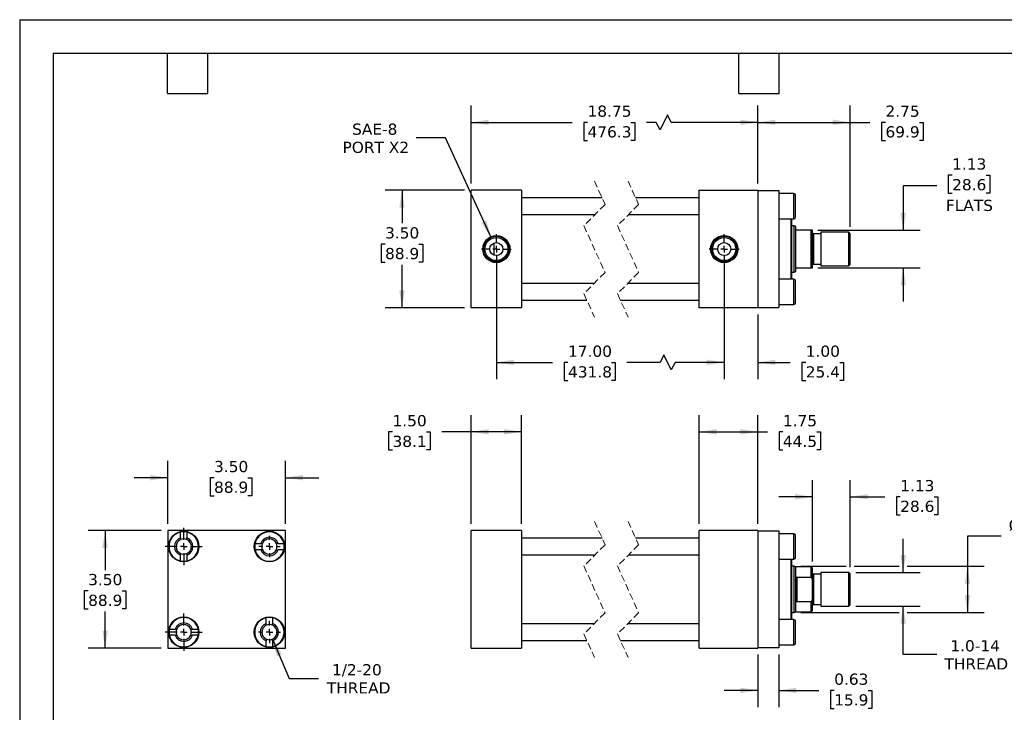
# Model space of a CAD drawing. Header units: inches. Extents: x 0 to 44, y 0 to 34.
# Tile 2 of 3: x 0 to 29.3, y 13.4 to 34. Entities that reach past the tile are written whole.
import ezdxf

# ---------------------------------------------------------------- set-up
doc = ezdxf.new("R2010")
doc.units = ezdxf.units.IN
doc.header["$LTSCALE"] = 4
doc.header["$MEASUREMENT"] = 0
for name, pattern in [('SLD-Center', [0.75, 0.6, -0.05, 0.05, -0.05]), ('SLD-Dashed', [0.075, 0.05, -0.025]), ('SLD-Solid', [0])]:
    doc.linetypes.add(name, pattern=pattern)
doc.layers.add('CENTER', color=40, linetype='SLD-Center')
doc.layers.add('DIMENSIONS', color=140, linetype='SLD-Solid', lineweight=25)
doc.layers.add('TEXT', color=140, linetype='SLD-Solid', lineweight=25)
doc.styles.add('SLDTEXTSTYLE0', font='VERDANA.TTF')
doc.dimstyles.new('SLDDIMSTYLE0', dxfattribs={"dimtxt": 0.339844, "dimasz": 0.52, "dimexe": 0, "dimexo": 0.0625, "dimgap": 0.084961, "dimtad": 0, "dimtih": 1, "dimtoh": 1, "dimrnd": 1e-09, "dimzin": 4, "dimdsep": 46, "dimtxsty": 'SLDTEXTSTYLE0', "dimsah": 1, "dimcen": 0.09, "dimadec": 0, "dimazin": 1, "dimtfac": 1, "dimtofl": 0, "dimtmove": 0, "dimatfit": 3, "dimfxl": 0, "dimfrac": 2, "dimtolj": 1, "dimtzin": 12, "dimarcsym": 0})
doc.dimstyles.new('SLDDIMSTYLE1', dxfattribs={"dimtxt": 0.339844, "dimasz": 0.52, "dimexe": 0, "dimexo": 0.0625, "dimgap": 0.084961, "dimtad": 0, "dimtih": 1, "dimtoh": 1, "dimrnd": 1e-09, "dimzin": 12, "dimdsep": 46, "dimtxsty": 'SLDTEXTSTYLE0', "dimsah": 1, "dimcen": 0.09, "dimadec": 0, "dimazin": 3, "dimtfac": 1, "dimtofl": 0, "dimtmove": 0, "dimatfit": 3, "dimfxl": 0, "dimfrac": 2, "dimtolj": 1, "dimtzin": 12, "dimarcsym": 0})
doc.dimstyles.new('SLDDIMSTYLE2', dxfattribs={"dimtxt": 0.339844, "dimasz": 0.52, "dimexe": 0, "dimexo": 0.0625, "dimgap": 0.084961, "dimtad": 0, "dimtih": 1, "dimtoh": 1, "dimrnd": 1e-09, "dimzin": 12, "dimdsep": 46, "dimtxsty": 'SLDTEXTSTYLE0', "dimsah": 1, "dimcen": 0.09, "dimadec": 0, "dimazin": 3, "dimtfac": 1, "dimtmove": 0, "dimatfit": 0, "dimfxl": 0, "dimfrac": 2, "dimtolj": 1, "dimtzin": 12, "dimarcsym": 0})
doc.dimstyles.new('SLDDIMSTYLE3', dxfattribs={"dimtxt": 0.339844, "dimasz": 0.52, "dimexe": 0, "dimexo": 0.0625, "dimgap": 0.084961, "dimtad": 0, "dimtih": 1, "dimtoh": 1, "dimrnd": 1e-09, "dimdsep": 46, "dimtxsty": 'SLDTEXTSTYLE0', "dimsah": 1, "dimcen": 0.09, "dimadec": 0, "dimazin": 2, "dimtfac": 1, "dimtmove": 0, "dimatfit": 0, "dimfxl": 0, "dimfrac": 2, "dimtolj": 1, "dimtzin": 12, "dimarcsym": 0})
doc.dimstyles.new('SLDDIMSTYLE4', dxfattribs={"dimtxt": 0.339844, "dimasz": 0.52, "dimexe": 0, "dimexo": 0.0625, "dimgap": 0.084961, "dimtad": 0, "dimtih": 1, "dimtoh": 1, "dimrnd": 1e-09, "dimzin": 4, "dimdsep": 46, "dimtxsty": 'SLDTEXTSTYLE0', "dimsah": 1, "dimcen": 0.09, "dimadec": 0, "dimazin": 1, "dimtfac": 1, "dimtmove": 0, "dimatfit": 0, "dimfxl": 0, "dimfrac": 2, "dimtolj": 1, "dimtzin": 12, "dimarcsym": 0})
doc.dimstyles.new('SLDDIMSTYLE5', dxfattribs={"dimtxt": 0.339844, "dimasz": 0.52, "dimexe": 0, "dimexo": 0.0625, "dimgap": 0.084961, "dimtad": 0, "dimtih": 1, "dimtoh": 1, "dimrnd": 1e-09, "dimzin": 12, "dimdsep": 46, "dimtxsty": 'SLDTEXTSTYLE0', "dimsah": 1, "dimcen": 0, "dimadec": 0, "dimazin": 3, "dimtfac": 1, "dimtofl": 0, "dimtmove": 0, "dimatfit": 3, "dimfxl": 0, "dimfrac": 2, "dimtolj": 1, "dimtzin": 12, "dimarcsym": 0})
doc.dimstyles.new('SLDDIMSTYLE6', dxfattribs={"dimtxt": 0.339844, "dimasz": 0.52, "dimexe": 0, "dimexo": 0.0625, "dimgap": 0.084961, "dimtad": 0, "dimtih": 1, "dimtoh": 1, "dimrnd": 1e-09, "dimzin": 12, "dimdsep": 46, "dimtxsty": 'SLDTEXTSTYLE0', "dimsah": 1, "dimcen": 0, "dimadec": 0, "dimazin": 3, "dimtfac": 1, "dimtofl": 0, "dimtmove": 0, "dimatfit": 3, "dimfxl": 0, "dimfrac": 2, "dimtolj": 1, "dimtzin": 12, "dimarcsym": 0})

# ---------------------------------------------------------------- blocks, each defined once
blk = doc.blocks.new('_D')
at = {"layer": 'DIMENSIONS'}
for p, q in [((13.436, 18.986), (13.436, 22.227)), ((14.936, 18.986), (14.936, 22.227)), ((11.095, 21.727), (10.981, 21.727)), ((10.981, 21.727), (10.981, 21.187)), ((12.105, 21.727), (12.219, 21.727)), ((12.219, 21.727), (12.219, 21.187)), ((13.436, 21.727), (12.566, 21.727)), ((14.936, 21.727), (13.436, 21.727)), ((10.981, 21.187), (11.095, 21.187)), ((12.219, 21.187), (12.105, 21.187))]:
    blk.add_line(p, q, dxfattribs=at)
for points in [[(13.436, 21.727), (13.956, 21.647), (13.956, 21.807)], [(14.936, 21.727), (14.416, 21.807), (14.416, 21.647)]]:
    blk.add_solid(points, dxfattribs=at)
at = {"layer": 'DIMENSIONS', "char_height": 0.3333, "attachment_point": 1, "style": 'SLDTEXTSTYLE0'}
for s, insert in [('1.50', (11.095, 22.226)), ('38.1', (11.095, 21.61))]:
    blk.add_mtext(s, dxfattribs=dict(at, insert=insert))
blk = doc.blocks.new('_D_1')
at = {"layer": 'DIMENSIONS'}
for p, q in [((20.218, 18.986), (20.218, 22.227)), ((21.968, 18.986), (21.968, 22.227)), ((20.218, 21.727), (21.968, 21.727)), ((21.968, 21.727), (22.252, 21.727)), ((22.712, 21.727), (22.598, 21.727)), ((22.598, 21.727), (22.598, 21.187)), ((23.722, 21.727), (23.836, 21.727)), ((23.836, 21.727), (23.836, 21.187)), ((22.598, 21.187), (22.712, 21.187)), ((23.836, 21.187), (23.722, 21.187))]:
    blk.add_line(p, q, dxfattribs=at)
for points in [[(20.218, 21.727), (20.738, 21.647), (20.738, 21.807)], [(21.968, 21.727), (21.448, 21.807), (21.448, 21.647)]]:
    blk.add_solid(points, dxfattribs=at)
at = {"layer": 'DIMENSIONS', "char_height": 0.3333, "attachment_point": 1, "style": 'SLDTEXTSTYLE0'}
for s, insert in [('1.75', (22.712, 22.226)), ('44.5', (22.712, 21.61))]:
    blk.add_mtext(s, dxfattribs=dict(at, insert=insert))
blk = doc.blocks.new('_D_2')
at = {"layer": 'DIMENSIONS'}
for p, q in [((23.594, 17.868), (23.594, 20.292)), ((24.719, 17.696), (24.719, 20.292)), ((23.594, 19.792), (22.594, 19.792)), ((24.719, 19.792), (25.743, 19.792)), ((26.204, 19.792), (26.09, 19.792)), ((26.09, 19.792), (26.09, 19.252)), ((27.214, 19.792), (27.328, 19.792)), ((27.328, 19.792), (27.328, 19.252)), ((26.09, 19.252), (26.204, 19.252)), ((27.328, 19.252), (27.214, 19.252))]:
    blk.add_line(p, q, dxfattribs=at)
for points in [[(23.594, 19.792), (23.074, 19.872), (23.074, 19.712)], [(24.719, 19.792), (25.239, 19.712), (25.239, 19.872)]]:
    blk.add_solid(points, dxfattribs=at)
at = {"layer": 'DIMENSIONS', "char_height": 0.3333, "attachment_point": 1, "style": 'SLDTEXTSTYLE0'}
for s, insert in [('1.13', (26.204, 20.292)), ('28.6', (26.204, 19.676))]:
    blk.add_mtext(s, dxfattribs=dict(at, insert=insert))
blk = doc.blocks.new('_D_3')
at = {"layer": 'DIMENSIONS'}
for p, q in [((26.294, 17.536), (26.294, 18.536)), ((24.879, 17.536), (26.794, 17.536)), ((24.879, 16.536), (26.794, 16.536)), ((26.294, 15.1), (26.294, 16.536)), ((27.294, 15.1), (26.294, 15.1))]:
    blk.add_line(p, q, dxfattribs=at)
for points in [[(26.294, 17.536), (26.374, 18.056), (26.214, 18.056)], [(26.294, 16.536), (26.214, 16.016), (26.374, 16.016)]]:
    blk.add_solid(points, dxfattribs=at)
at = {"layer": 'DIMENSIONS', "char_height": 0.3333, "attachment_point": 1, "style": 'SLDTEXTSTYLE0'}
for s, insert in [('1.0-14', (27.697, 15.523)), ('THREAD', (27.522, 14.983))]:
    blk.add_mtext(s, dxfattribs=dict(at, insert=insert))
blk = doc.blocks.new('_D_4')
at = {"layer": 'DIMENSIONS'}
for p, q in [((29.206, 18.622), (28.206, 18.622)), ((28.206, 18.622), (28.206, 17.723)), ((29.691, 18.622), (29.577, 18.622)), ((29.577, 18.622), (29.577, 18.082)), ((30.701, 18.622), (30.815, 18.622)), ((30.815, 18.622), (30.815, 18.082)), ((29.577, 18.082), (29.691, 18.082)), ((30.815, 18.082), (30.701, 18.082)), ((23.25, 17.723), (24.599, 17.723)), ((24.839, 17.723), (26.174, 17.723)), ((26.414, 17.723), (28.706, 17.723)), ((28.206, 17.723), (28.206, 16.348)), ((23.25, 16.348), (26.174, 16.348)), ((26.414, 16.348), (28.706, 16.348))]:
    blk.add_line(p, q, dxfattribs=at)
for points in [[(28.206, 17.723), (28.126, 17.203), (28.286, 17.203)], [(28.206, 16.348), (28.286, 16.868), (28.126, 16.868)]]:
    blk.add_solid(points, dxfattribs=at)
at = {"layer": 'DIMENSIONS', "char_height": 0.3333, "attachment_point": 1, "style": 'SLDTEXTSTYLE0'}
for s, insert in [('%%c', (29.434, 19.121)), ('1.38', (29.947, 19.121)), ('34.9', (29.691, 18.505))]:
    blk.add_mtext(s, dxfattribs=dict(at, insert=insert))
blk = doc.blocks.new('_D_5')
at = {"layer": 'DIMENSIONS'}
for p, q in [((21.968, 15.096), (21.968, 13.528)), ((22.593, 15.096), (22.593, 13.528)), ((21.968, 14.028), (20.968, 14.028)), ((22.593, 14.028), (23.779, 14.028)), ((24.24, 14.028), (24.126, 14.028)), ((24.126, 14.028), (24.126, 13.488)), ((25.25, 14.028), (25.364, 14.028)), ((25.364, 14.028), (25.364, 13.488)), ((24.126, 13.488), (24.24, 13.488)), ((25.364, 13.488), (25.25, 13.488))]:
    blk.add_line(p, q, dxfattribs=at)
for points in [[(21.968, 14.028), (21.448, 14.108), (21.448, 13.948)], [(22.593, 14.028), (23.113, 13.948), (23.113, 14.108)]]:
    blk.add_solid(points, dxfattribs=at)
at = {"layer": 'DIMENSIONS', "char_height": 0.3333, "attachment_point": 1, "style": 'SLDTEXTSTYLE0'}
for s, insert in [('0.63', (24.24, 14.528)), ('15.9', (24.24, 13.911))]:
    blk.add_mtext(s, dxfattribs=dict(at, insert=insert))
blk = doc.blocks.new('_D_8')
at = {"layer": 'DIMENSIONS'}
for p, q in [((4.407, 18.986), (4.407, 20.861)), ((7.907, 18.986), (7.907, 20.861)), ((4.407, 20.361), (3.407, 20.361)), ((5.784, 20.361), (5.67, 20.361)), ((5.67, 20.361), (5.67, 19.82)), ((6.794, 20.361), (6.908, 20.361)), ((6.908, 20.361), (6.908, 19.82)), ((7.907, 20.361), (8.907, 20.361)), ((5.67, 19.82), (5.784, 19.82)), ((6.908, 19.82), (6.794, 19.82))]:
    blk.add_line(p, q, dxfattribs=at)
for points in [[(4.407, 20.361), (3.887, 20.441), (3.887, 20.281)], [(7.907, 20.361), (8.427, 20.281), (8.427, 20.441)]]:
    blk.add_solid(points, dxfattribs=at)
at = {"layer": 'DIMENSIONS', "char_height": 0.3333, "attachment_point": 1, "style": 'SLDTEXTSTYLE0'}
for s, insert in [('3.50', (5.784, 20.86)), ('88.9', (5.784, 20.244))]:
    blk.add_mtext(s, dxfattribs=dict(at, insert=insert))
blk = doc.blocks.new('_D_9')
at = {"layer": 'DIMENSIONS'}
for p, q in [((4.207, 18.786), (2.042, 18.786)), ((2.542, 18.786), (2.542, 17.61)), ((2.037, 16.994), (1.923, 16.994)), ((1.923, 16.994), (1.923, 16.454)), ((3.047, 16.994), (3.161, 16.994)), ((3.161, 16.994), (3.161, 16.454)), ((1.923, 16.454), (2.037, 16.454)), ((3.161, 16.454), (3.047, 16.454)), ((2.542, 15.286), (2.542, 16.378)), ((4.207, 15.286), (2.042, 15.286))]:
    blk.add_line(p, q, dxfattribs=at)
for points in [[(2.542, 18.786), (2.462, 18.266), (2.622, 18.266)], [(2.542, 15.286), (2.622, 15.806), (2.462, 15.806)]]:
    blk.add_solid(points, dxfattribs=at)
at = {"layer": 'DIMENSIONS', "char_height": 0.3333, "attachment_point": 1, "style": 'SLDTEXTSTYLE0'}
for s, insert in [('3.50', (2.037, 17.494)), ('88.9', (2.037, 16.877))]:
    blk.add_mtext(s, dxfattribs=dict(at, insert=insert))
blk = doc.blocks.new('_D_10')
at = {"layer": 'DIMENSIONS'}
for p, q in [((7.52, 15.552), (8.015, 14.385)), ((8.015, 14.385), (8.89, 14.385))]:
    blk.add_line(p, q, dxfattribs=at)
blk.add_solid([(7.52, 15.552), (7.649, 15.042), (7.797, 15.105)], dxfattribs=at)
at = {"layer": 'DIMENSIONS', "char_height": 0.3333, "attachment_point": 1, "style": 'SLDTEXTSTYLE0'}
for s, insert in [('1/2-20', (9.294, 14.809)), ('THREAD', (9.14, 14.269))]:
    blk.add_mtext(s, dxfattribs=dict(at, insert=insert))
blk = doc.blocks.new('SW_CENTERMARKSYMBOL_0')
at = {"layer": 'CENTER', "color": 0}
for p, q in [((0, 0.2), (0, 0.31875)), ((-0.2, 0), (-0.31875, 0)), ((0, 0), (-0.1, 0)), ((0, 0), (0, 0.1)), ((0, 0), (0, -0.1)), ((0, 0), (0.1, 0)), ((0.2, 0), (0.31875, 0)), ((0, -0.2), (0, -0.31875))]:
    blk.add_line(p, q, dxfattribs=at)
blk = doc.blocks.new('SW_CENTERMARKSYMBOL_1')
at = {"layer": 'CENTER', "color": 0}
for p, q in [((0, 0.2), (0, 0.553)), ((-0.2, 0), (-0.553, 0)), ((0, 0), (-0.1, 0)), ((0, 0), (0, 0.1)), ((0, 0), (0, -0.1)), ((0, 0), (0.1, 0)), ((0.2, 0), (0.553, 0)), ((0, -0.2), (0, -0.553))]:
    blk.add_line(p, q, dxfattribs=at)
blk = doc.blocks.new('SW_CENTERMARKSYMBOL_2')
at = {"layer": 'CENTER', "color": 0}
for p, q in [((0, 0.2), (0, 0.553)), ((-0.2, 0), (-0.553, 0)), ((0, 0), (-0.1, 0)), ((0, 0), (0, 0.1)), ((0, 0), (0, -0.1)), ((0, 0), (0.1, 0)), ((0.2, 0), (0.553, 0)), ((0, -0.2), (0, -0.553))]:
    blk.add_line(p, q, dxfattribs=at)
blk = doc.blocks.new('SW_CENTERMARKSYMBOL_3')
at = {"layer": 'CENTER', "color": 0}
for p, q in [((0, 0.2), (0, 0.32655)), ((-0.2, 0), (-0.32655, 0)), ((0, 0), (-0.1, 0)), ((0, 0), (0, 0.1)), ((0, 0), (0, -0.1)), ((0, 0), (0.1, 0)), ((0.2, 0), (0.32655, 0)), ((0, -0.2), (0, -0.32655))]:
    blk.add_line(p, q, dxfattribs=at)
blk = doc.blocks.new('_D_11')
at = {"layer": 'DIMENSIONS'}
for p, q in [((13.436, 29.12), (13.436, 31.443)), ((21.968, 29.12), (21.968, 31.443)), ((19.279, 31.166), (19.056, 30.721)), ((19.39, 30.943), (19.279, 31.166)), ((13.436, 30.943), (16.439, 30.943)), ((16.899, 30.943), (16.785, 30.943)), ((16.785, 30.943), (16.785, 30.403)), ((18.192, 30.943), (18.306, 30.943)), ((18.306, 30.943), (18.306, 30.403)), ((18.945, 30.943), (18.652, 30.943)), ((19.056, 30.721), (18.945, 30.943)), ((21.968, 30.943), (19.39, 30.943)), ((16.785, 30.403), (16.899, 30.403)), ((18.306, 30.403), (18.192, 30.403))]:
    blk.add_line(p, q, dxfattribs=at)
for points in [[(13.436, 30.943), (13.956, 30.863), (13.956, 31.023)], [(21.968, 30.943), (21.448, 31.023), (21.448, 30.863)]]:
    blk.add_solid(points, dxfattribs=at)
at = {"layer": 'DIMENSIONS', "char_height": 0.3333, "attachment_point": 1, "style": 'SLDTEXTSTYLE0'}
for s, insert in [('18.75', (16.899, 31.443)), ('476.3', (16.899, 30.827))]:
    blk.add_mtext(s, dxfattribs=dict(at, insert=insert))
blk = doc.blocks.new('_D_12')
at = {"layer": 'DIMENSIONS'}
for p, q in [((21.968, 29.12), (21.968, 31.443)), ((24.719, 27.83), (24.719, 31.443)), ((21.968, 30.943), (24.719, 30.943)), ((24.719, 30.943), (25.304, 30.943)), ((25.765, 30.943), (25.651, 30.943)), ((25.651, 30.943), (25.651, 30.403)), ((26.775, 30.943), (26.889, 30.943)), ((26.889, 30.943), (26.889, 30.403)), ((25.651, 30.403), (25.765, 30.403)), ((26.889, 30.403), (26.775, 30.403))]:
    blk.add_line(p, q, dxfattribs=at)
for points in [[(21.968, 30.943), (22.488, 30.863), (22.488, 31.023)], [(24.719, 30.943), (24.199, 31.023), (24.199, 30.863)]]:
    blk.add_solid(points, dxfattribs=at)
at = {"layer": 'DIMENSIONS', "char_height": 0.3333, "attachment_point": 1, "style": 'SLDTEXTSTYLE0'}
for s, insert in [('2.75', (25.765, 31.443)), ('69.9', (25.765, 30.827))]:
    blk.add_mtext(s, dxfattribs=dict(at, insert=insert))
blk = doc.blocks.new('_D_13')
at = {"layer": 'DIMENSIONS'}
for p, q in [((27.75, 29.37), (27.636, 29.37)), ((27.636, 29.37), (27.636, 28.83)), ((28.76, 29.37), (28.874, 29.37)), ((28.874, 29.37), (28.874, 28.83)), ((27.294, 29.052), (26.294, 29.052)), ((26.294, 29.052), (26.294, 27.732)), ((27.636, 28.83), (27.75, 28.83)), ((28.874, 28.83), (28.76, 28.83)), ((23.754, 27.732), (26.794, 27.732)), ((23.754, 26.607), (26.794, 26.607)), ((26.294, 26.607), (26.294, 25.607))]:
    blk.add_line(p, q, dxfattribs=at)
for points in [[(26.294, 27.732), (26.374, 28.252), (26.214, 28.252)], [(26.294, 26.607), (26.214, 26.087), (26.374, 26.087)]]:
    blk.add_solid(points, dxfattribs=at)
at = {"layer": 'DIMENSIONS', "char_height": 0.3333, "attachment_point": 1, "style": 'SLDTEXTSTYLE0'}
for s, insert in [('1.13', (27.75, 29.87)), ('28.6', (27.75, 29.254)), ('FLATS', (27.563, 28.637))]:
    blk.add_mtext(s, dxfattribs=dict(at, insert=insert))
blk = doc.blocks.new('_D_14')
at = {"layer": 'DIMENSIONS'}
for p, q in [((14.186, 26.97), (14.186, 23.296)), ((20.968, 26.97), (20.968, 23.296)), ((14.186, 23.796), (15.858, 23.796)), ((16.318, 23.796), (16.204, 23.796)), ((16.204, 23.796), (16.204, 23.255)), ((17.611, 23.796), (17.725, 23.796)), ((17.725, 23.796), (17.725, 23.255)), ((19.058, 23.796), (18.071, 23.796)), ((19.17, 24.018), (19.058, 23.796)), ((19.392, 23.573), (19.17, 24.018)), ((19.503, 23.796), (19.392, 23.573)), ((20.968, 23.796), (19.503, 23.796)), ((16.204, 23.255), (16.318, 23.255)), ((17.725, 23.255), (17.611, 23.255))]:
    blk.add_line(p, q, dxfattribs=at)
for points in [[(14.186, 23.796), (14.706, 23.716), (14.706, 23.876)], [(20.968, 23.796), (20.448, 23.876), (20.448, 23.716)]]:
    blk.add_solid(points, dxfattribs=at)
at = {"layer": 'DIMENSIONS', "char_height": 0.3333, "attachment_point": 1, "style": 'SLDTEXTSTYLE0'}
for s, insert in [('17.00', (16.318, 24.295)), ('431.8', (16.318, 23.679))]:
    blk.add_mtext(s, dxfattribs=dict(at, insert=insert))
blk = doc.blocks.new('_D_15')
at = {"layer": 'DIMENSIONS'}
for p, q in [((20.968, 26.97), (20.968, 23.296)), ((21.968, 25.22), (21.968, 23.296)), ((20.968, 23.796), (19.968, 23.796)), ((21.968, 23.796), (22.933, 23.796)), ((23.393, 23.796), (23.279, 23.796)), ((23.279, 23.796), (23.279, 23.255)), ((24.403, 23.796), (24.517, 23.796)), ((24.517, 23.796), (24.517, 23.255)), ((23.279, 23.255), (23.393, 23.255)), ((24.517, 23.255), (24.403, 23.255))]:
    blk.add_line(p, q, dxfattribs=at)
for points in [[(20.968, 23.796), (20.448, 23.876), (20.448, 23.716)], [(21.968, 23.796), (22.488, 23.716), (22.488, 23.876)]]:
    blk.add_solid(points, dxfattribs=at)
at = {"layer": 'DIMENSIONS', "char_height": 0.3333, "attachment_point": 1, "style": 'SLDTEXTSTYLE0'}
for s, insert in [('1.00', (23.393, 24.295)), ('25.4', (23.393, 23.679))]:
    blk.add_mtext(s, dxfattribs=dict(at, insert=insert))
blk = doc.blocks.new('_D_16')
at = {"layer": 'DIMENSIONS'}
for p, q in [((13.236, 28.92), (10.878, 28.92)), ((11.378, 28.92), (11.378, 27.936)), ((10.873, 27.32), (10.759, 27.32)), ((10.759, 27.32), (10.759, 26.78)), ((11.883, 27.32), (11.997, 27.32)), ((11.997, 27.32), (11.997, 26.78)), ((10.759, 26.78), (10.873, 26.78)), ((11.378, 25.42), (11.378, 26.703)), ((11.997, 26.78), (11.883, 26.78)), ((13.236, 25.42), (10.878, 25.42))]:
    blk.add_line(p, q, dxfattribs=at)
for points in [[(11.378, 28.92), (11.298, 28.4), (11.458, 28.4)], [(11.378, 25.42), (11.458, 25.94), (11.298, 25.94)]]:
    blk.add_solid(points, dxfattribs=at)
at = {"layer": 'DIMENSIONS', "char_height": 0.3333, "attachment_point": 1, "style": 'SLDTEXTSTYLE0'}
for s, insert in [('3.50', (10.873, 27.819)), ('88.9', (10.873, 27.203))]:
    blk.add_mtext(s, dxfattribs=dict(at, insert=insert))
blk = doc.blocks.new('_D_17')
at = {"layer": 'DIMENSIONS'}
for p, q in [((12.677, 30.484), (11.802, 30.484)), ((14.029, 27.514), (12.677, 30.484))]:
    blk.add_line(p, q, dxfattribs=at)
blk.add_solid([(14.029, 27.514), (13.887, 28.021), (13.741, 27.954)], dxfattribs=at)
at = {"layer": 'DIMENSIONS', "char_height": 0.3333, "attachment_point": 1, "style": 'SLDTEXTSTYLE0'}
for s, insert in [('SAE-8', (9.893, 30.907)), ('PORT X2', (9.607, 30.367))]:
    blk.add_mtext(s, dxfattribs=dict(at, insert=insert))
blk = doc.blocks.new('SW_CENTERMARKSYMBOL_4')
at = {"layer": 'CENTER', "color": 0}
for p, q in [((0, 0.2), (0, 0.444)), ((-0.2, 0), (-0.444, 0)), ((0, 0), (-0.1, 0)), ((0, 0), (0, 0.1)), ((0, 0), (0, -0.1)), ((0, 0), (0.1, 0)), ((0.2, 0), (0.444, 0)), ((0, -0.2), (0, -0.444))]:
    blk.add_line(p, q, dxfattribs=at)
blk = doc.blocks.new('SW_CENTERMARKSYMBOL_5')
at = {"layer": 'CENTER', "color": 0}
for p, q in [((0, 0.2), (0, 0.444)), ((-0.2, 0), (-0.444, 0)), ((0, 0), (-0.1, 0)), ((0, 0), (0, 0.1)), ((0, 0), (0, -0.1)), ((0, 0), (0.1, 0)), ((0.2, 0), (0.444, 0)), ((0, -0.2), (0, -0.444))]:
    blk.add_line(p, q, dxfattribs=at)

msp = doc.modelspace()

# ---------------------------------------------------------------- linework, layer by layer
at = {"color": 7, "linetype": 'SLD-Solid'}
for q in [(0, 0), (44, 34)]:
    msp.add_line((0, 34), q, dxfattribs=at)
at = {"color": 7, "linetype": 'SLD-Dashed', "lineweight": 18}
for p, q in [((17.105, 29.195), (17.42, 28.497)), ((18.105, 29.195), (18.42, 28.497)), ((17.42, 28.497), (16.79, 27.867)), ((18.42, 28.497), (17.79, 27.867)), ((16.79, 27.867), (17.42, 26.472)), ((17.79, 27.867), (18.42, 26.472)), ((17.42, 26.472), (16.79, 25.842)), ((18.42, 26.472), (17.79, 25.842)), ((16.79, 25.842), (17.105, 25.145)), ((17.79, 25.842), (18.105, 25.145)), ((17.105, 19.061), (17.42, 18.363)), ((18.105, 19.061), (18.42, 18.363)), ((17.42, 18.363), (16.79, 17.733)), ((18.42, 18.363), (17.79, 17.733)), ((16.79, 17.733), (17.42, 16.338)), ((17.79, 17.733), (18.42, 16.338)), ((17.42, 16.338), (16.79, 15.708)), ((18.42, 16.338), (17.79, 15.708)), ((16.79, 15.708), (17.105, 15.011)), ((17.79, 15.708), (18.105, 15.011))]:
    msp.add_line(p, q, dxfattribs=at)
for p, q in [((13.436, 25.42), (13.436, 28.92)), ((14.936, 28.92), (13.436, 28.92)), ((14.936, 28.92), (14.936, 25.42)), ((20.218, 25.42), (20.218, 28.92)), ((20.218, 28.92), (21.968, 28.92)), ((21.968, 28.92), (21.968, 25.42)), ((21.968, 28.91), (22.593, 28.91)), ((22.593, 28.91), (22.593, 25.43)), ((23.043, 28.82), (22.593, 28.82)), ((23.043, 28.445), (23.043, 28.82)), ((23.093, 28.12), (23.093, 28.77)), ((17.331, 28.695), (14.936, 28.695)), ((20.218, 28.695), (18.331, 28.695)), ((23.043, 28.07), (23.043, 28.445)), ((14.936, 28.195), (17.117, 28.195)), ((18.117, 28.195), (20.218, 28.195)), ((22.593, 28.07), (23.043, 28.07)), ((22.955, 26.27), (22.955, 28.07)), ((22.975, 27.17), (22.975, 28.07)), ((23.05, 27.857), (22.975, 27.857)), ((23.094, 27.841), (23.05, 27.857)), ((23.05, 26.482), (23.05, 27.857)), ((23.094, 27.763), (23.094, 27.841)), ((23.094, 26.576), (23.094, 27.763)), ((23.554, 27.732), (23.125, 27.732)), ((23.554, 26.607), (23.554, 27.732)), ((23.594, 27.732), (23.554, 27.732)), ((23.594, 26.607), (23.594, 27.732)), ((23.844, 27.621), (23.625, 27.621)), ((23.625, 27.621), (23.625, 26.718)), ((24.679, 27.67), (23.844, 27.67)), ((23.844, 27.67), (23.844, 26.67)), ((24.719, 27.63), (24.679, 27.67)), ((24.679, 26.67), (24.679, 27.67)), ((24.719, 26.709), (24.719, 27.63)), ((14.124, 26.984), (14.124, 27.355)), ((22.975, 26.27), (22.975, 27.17)), ((23.625, 26.718), (23.844, 26.718)), ((23.844, 26.67), (24.679, 26.67)), ((24.679, 26.67), (24.719, 26.709)), ((22.975, 26.482), (23.05, 26.482)), ((23.05, 26.482), (23.094, 26.498)), ((23.094, 26.498), (23.094, 26.576)), ((23.125, 26.607), (23.554, 26.607)), ((23.554, 26.607), (23.594, 26.607)), ((17.092, 26.145), (14.936, 26.145)), ((20.218, 26.145), (18.092, 26.145)), ((23.043, 26.27), (22.593, 26.27)), ((23.043, 25.52), (23.043, 26.27)), ((23.093, 25.895), (23.093, 26.22)), ((23.093, 25.57), (23.093, 25.895)), ((14.936, 25.645), (16.879, 25.645)), ((17.879, 25.645), (20.218, 25.645)), ((22.593, 25.52), (23.043, 25.52)), ((14.936, 25.42), (13.436, 25.42)), ((21.968, 25.42), (20.218, 25.42)), ((21.968, 25.43), (22.593, 25.43)), ((7.907, 18.786), (4.407, 18.786)), ((4.407, 18.786), (4.407, 15.286)), ((7.907, 15.286), (7.907, 18.786)), ((14.936, 18.786), (13.436, 18.786)), ((13.436, 15.286), (13.436, 18.786)), ((14.936, 18.786), (14.936, 15.286)), ((21.968, 18.786), (20.218, 18.786)), ((20.218, 15.286), (20.218, 18.786)), ((21.968, 18.786), (21.968, 15.286)), ((21.968, 18.776), (22.593, 18.776)), ((22.593, 18.776), (22.593, 15.296)), ((4.788, 18.569), (4.788, 18.738)), ((4.975, 18.738), (4.975, 18.569)), ((17.331, 18.561), (14.936, 18.561)), ((20.218, 18.561), (18.331, 18.561)), ((23.043, 18.686), (22.593, 18.686)), ((23.043, 18.311), (23.043, 18.686)), ((23.093, 17.986), (23.093, 18.636)), ((7.004, 18.404), (7.173, 18.404)), ((7.173, 18.217), (7.004, 18.217)), ((7.69, 18.404), (7.859, 18.404)), ((7.859, 18.217), (7.69, 18.217)), ((23.043, 17.936), (23.043, 18.311)), ((4.788, 17.883), (4.788, 18.052)), ((4.975, 18.052), (4.975, 17.883)), ((14.936, 18.061), (17.117, 18.061)), ((18.117, 18.061), (20.218, 18.061)), ((22.593, 17.936), (23.043, 17.936)), ((22.955, 16.136), (22.955, 17.936)), ((22.975, 16.136), (22.975, 17.936)), ((23.05, 17.723), (22.975, 17.723)), ((23.094, 17.707), (23.05, 17.723)), ((23.05, 17.036), (23.05, 17.723)), ((23.554, 17.707), (23.094, 17.707)), ((23.094, 17.349), (23.094, 17.707)), ((23.594, 17.668), (23.554, 17.707)), ((23.554, 17.402), (23.554, 17.707)), ((23.594, 17.324), (23.594, 17.668)), ((23.094, 16.722), (23.094, 17.349)), ((23.125, 17.402), (23.125, 16.669)), ((23.125, 17.402), (23.554, 17.402)), ((23.554, 17.402), (23.594, 17.324)), ((23.594, 16.747), (23.594, 17.324)), ((23.844, 17.487), (23.625, 17.487)), ((23.625, 17.487), (23.625, 17.036)), ((24.679, 17.536), (23.844, 17.536)), ((23.844, 17.536), (23.844, 17.036)), ((24.719, 17.496), (24.679, 17.536)), ((24.679, 17.036), (24.679, 17.536)), ((24.719, 17.036), (24.719, 17.496)), ((23.05, 16.348), (23.05, 17.036)), ((23.625, 17.036), (23.625, 16.584)), ((23.844, 17.036), (23.844, 16.536)), ((24.679, 16.536), (24.679, 17.036)), ((24.719, 16.575), (24.719, 17.036)), ((23.094, 16.364), (23.094, 16.722)), ((23.554, 16.669), (23.594, 16.747)), ((23.594, 16.404), (23.594, 16.747)), ((23.554, 16.669), (23.125, 16.669)), ((23.554, 16.364), (23.554, 16.669)), ((23.625, 16.584), (23.844, 16.584)), ((23.844, 16.536), (24.679, 16.536)), ((24.679, 16.536), (24.719, 16.575)), ((7.338, 16.019), (7.338, 16.188)), ((7.525, 16.188), (7.525, 16.019)), ((23.043, 16.136), (22.593, 16.136)), ((22.975, 16.348), (23.05, 16.348)), ((23.043, 15.386), (23.043, 16.136)), ((23.05, 16.348), (23.094, 16.364)), ((23.094, 16.364), (23.554, 16.364)), ((23.554, 16.364), (23.594, 16.404)), ((4.454, 15.854), (4.623, 15.854)), ((5.14, 15.854), (5.309, 15.854)), ((17.092, 16.011), (14.936, 16.011)), ((20.218, 16.011), (18.092, 16.011)), ((23.093, 15.761), (23.093, 16.086)), ((4.623, 15.667), (4.454, 15.667)), ((5.309, 15.667), (5.14, 15.667)), ((23.093, 15.436), (23.093, 15.761)), ((4.407, 15.286), (7.907, 15.286)), ((7.338, 15.333), (7.338, 15.502)), ((7.525, 15.502), (7.525, 15.333)), ((13.436, 15.286), (14.936, 15.286)), ((14.936, 15.511), (16.879, 15.511)), ((17.879, 15.511), (20.218, 15.511)), ((20.218, 15.286), (21.968, 15.286)), ((22.593, 15.296), (21.968, 15.296)), ((22.593, 15.386), (23.043, 15.386))]:
    msp.add_line(p, q)
for centre, radius in [((14.186, 27.17), 0.405), ((14.186, 27.17), 0.379), ((20.968, 27.17), 0.405), ((20.968, 27.17), 0.379), ((14.186, 27.17), 0.344), ((14.186, 27.17), 0.195), ((20.968, 27.17), 0.344), ((20.968, 27.17), 0.195), ((4.882, 18.311), 0.453), ((7.432, 18.311), 0.453), ((4.882, 15.761), 0.453), ((7.432, 15.761), 0.453)]:
    msp.add_circle(centre, radius)
for centre, radius, start, end in [((23.043, 28.77), 0.05, 0.0002, 89.9996), ((23.043, 28.12), 0.05, 270.0004, 359.9998), ((23.625, 27.652), 0.0312, 179.9986, 270.0007), ((23.625, 26.687), 0.0312, 89.9993, 180.0014), ((23.043, 26.22), 0.05, 0.0002, 89.9996), ((23.043, 25.57), 0.05, 270.0004, 359.9998), ((4.882, 18.311), 0.438, 102.3736, 257.6264), ((4.882, 18.311), 0.275, 109.9323, 250.0677), ((4.882, 18.311), 0.227, 114.4448, 245.5552), ((4.882, 18.311), 0.437, 77.6264, 102.3736), ((4.882, 18.311), 0.227, 65.5552, 114.4448), ((4.882, 18.311), 0.438, 282.3736, 77.6264), ((4.882, 18.311), 0.275, 289.9323, 70.0677), ((4.882, 18.311), 0.227, 294.4448, 65.5552), ((7.432, 18.311), 0.438, 12.3736, 167.6264), ((7.432, 18.311), 0.275, 19.9323, 160.0677), ((7.432, 18.311), 0.227, 24.4448, 155.5552), ((23.043, 18.636), 0.05, 0.0002, 89.9996), ((7.432, 18.311), 0.437, 167.6264, 192.3736), ((7.432, 18.311), 0.437, 192.3736, 347.6264), ((7.432, 18.311), 0.275, 199.9323, 340.0677), ((7.432, 18.311), 0.227, 155.5552, 204.4448), ((7.432, 18.311), 0.227, 204.4448, 335.5552), ((7.432, 18.311), 0.227, 335.5552, 24.4448), ((7.432, 18.311), 0.438, 347.6264, 12.3736), ((4.882, 18.311), 0.227, 245.5552, 294.4448), ((4.882, 18.311), 0.438, 257.6264, 282.3736), ((23.043, 17.986), 0.05, 270.0004, 359.9998), ((23.625, 17.518), 0.0312, 179.9986, 270.0007), ((23.625, 16.553), 0.0312, 89.9993, 180.0014), ((4.882, 15.761), 0.438, 12.3736, 167.6264), ((7.432, 15.761), 0.437, 102.3736, 257.6264), ((7.432, 15.761), 0.438, 77.6264, 102.3736), ((7.432, 15.761), 0.438, 282.3736, 77.6264), ((23.043, 16.086), 0.05, 0.0002, 89.9996), ((4.882, 15.761), 0.438, 167.6264, 192.3736), ((4.882, 15.761), 0.275, 19.9323, 160.0677), ((4.882, 15.761), 0.227, 155.5552, 204.4448), ((4.882, 15.761), 0.227, 24.4448, 155.5552), ((4.882, 15.761), 0.227, 335.5552, 24.4448), ((4.882, 15.761), 0.438, 347.6264, 12.3736), ((7.432, 15.761), 0.275, 109.9323, 250.0677), ((7.432, 15.761), 0.227, 114.4448, 245.5552), ((7.432, 15.761), 0.227, 65.5552, 114.4448), ((7.432, 15.761), 0.275, 289.9323, 70.0677), ((7.432, 15.761), 0.227, 294.4448, 65.5552), ((4.882, 15.761), 0.438, 192.3736, 347.6264), ((4.882, 15.761), 0.275, 199.9323, 340.0677), ((4.882, 15.761), 0.227, 204.4448, 335.5552), ((7.432, 15.761), 0.227, 245.5552, 294.4448), ((7.432, 15.761), 0.437, 257.6264, 282.3736), ((23.043, 15.436), 0.05, 270.0004, 359.9998)]:
    msp.add_arc(centre, radius, start, end)
for points, knots in [([(23.125, 27.732), (23.123, 27.732), (23.119, 27.732), (23.113, 27.734), (23.106, 27.738), (23.097, 27.747), (23.094, 27.756), (23.094, 27.763), (23.094, 27.763)], [0, 0, 0, 0, 0.122729, 0.236209, 0.400646, 0.625862, 0.957038, 1, 1, 1, 1]), ([(23.094, 26.576), (23.095, 26.581), (23.096, 26.589), (23.102, 26.598), (23.108, 26.603), (23.115, 26.606), (23.12, 26.607), (23.124, 26.607), (23.125, 26.607)], [0, 0, 0, 0, 0.322426, 0.477164, 0.661266, 0.794621, 0.922286, 1, 1, 1, 1]), ([(23.094, 17.349), (23.094, 17.359), (23.095, 17.372), (23.102, 17.387), (23.108, 17.395), (23.115, 17.4), (23.12, 17.402), (23.124, 17.402), (23.125, 17.402)], [0, 0, 0, 0, 0.408029, 0.572057, 0.740902, 0.848433, 0.943703, 1, 1, 1, 1]), ([(23.125, 16.669), (23.123, 16.669), (23.119, 16.67), (23.113, 16.673), (23.105, 16.679), (23.096, 16.695), (23.094, 16.71), (23.094, 16.721), (23.094, 16.722)], [0, 0, 0, 0, 0.089238, 0.175505, 0.312828, 0.534782, 0.941722, 1, 1, 1, 1])]:
    msp.add_open_spline(points, degree=3, knots=knots)
for points in [[(4.788, 18.569), (4.788, 18.552), (4.788, 18.535), (4.788, 18.517)], [(4.975, 18.517), (4.975, 18.535), (4.975, 18.552), (4.975, 18.569)], [(7.225, 18.404), (7.208, 18.404), (7.19, 18.404), (7.173, 18.404)], [(7.225, 18.217), (7.208, 18.217), (7.19, 18.217), (7.173, 18.217)], [(7.69, 18.404), (7.673, 18.404), (7.655, 18.404), (7.638, 18.404)], [(7.638, 18.217), (7.655, 18.217), (7.673, 18.217), (7.69, 18.217)], [(4.788, 18.104), (4.788, 18.087), (4.788, 18.07), (4.788, 18.052)], [(4.975, 18.104), (4.975, 18.087), (4.975, 18.07), (4.975, 18.052)], [(4.675, 15.854), (4.658, 15.854), (4.64, 15.854), (4.623, 15.854)], [(5.088, 15.854), (5.105, 15.854), (5.123, 15.854), (5.14, 15.854)], [(7.338, 15.967), (7.338, 15.985), (7.338, 16.002), (7.338, 16.019)], [(7.525, 15.967), (7.525, 15.985), (7.525, 16.002), (7.525, 16.019)], [(4.623, 15.667), (4.64, 15.667), (4.658, 15.667), (4.675, 15.667)], [(5.088, 15.667), (5.105, 15.667), (5.123, 15.667), (5.14, 15.667)], [(7.338, 15.554), (7.338, 15.537), (7.338, 15.52), (7.338, 15.502)], [(7.525, 15.502), (7.525, 15.52), (7.525, 15.537), (7.525, 15.554)]]:
    msp.add_open_spline(points, degree=3)
at = {"layer": 'TEXT'}
for p, q in [((1, 33), (43, 33)), ((1, 33), (1, 1)), ((4.4, 31.8), (4.4, 33)), ((5.6, 31.8), (5.6, 33)), ((21.4, 31.8), (21.4, 33)), ((22.6, 31.8), (22.6, 33)), ((4.4, 31.8), (5.6, 31.8)), ((21.4, 31.8), (22.6, 31.8))]:
    msp.add_line(p, q, dxfattribs=at)

# ---------------------------------------------------------------- block references
at = {"layer": 'CENTER'}
for name, p in [('SW_CENTERMARKSYMBOL_4', (14.186, 27.17)), ('SW_CENTERMARKSYMBOL_5', (20.968, 27.17)), ('SW_CENTERMARKSYMBOL_2', (4.882, 18.311)), ('SW_CENTERMARKSYMBOL_0', (7.432, 18.311)), ('SW_CENTERMARKSYMBOL_1', (4.882, 15.761)), ('SW_CENTERMARKSYMBOL_3', (7.432, 15.761))]:
    msp.add_blockref(name, p, dxfattribs=at)

# ---------------------------------------------------------------- dimensions: what is measured, and where the dimension line sits
at = {"layer": 'DIMENSIONS'}
for base, p1, p2, text, dimstyle, picture, middle in [((21.968, 30.943), (13.436, 28.92), (21.968, 28.92), '18.75', 'SLDDIMSTYLE1', '_D_11', (17.545, 30.943)), ((20.968, 23.796), (14.186, 27.17), (20.968, 27.17), '17.00', 'SLDDIMSTYLE0', '_D_14', (16.965, 23.796))]:
    dim = msp.add_linear_dim(base=base, p1=p1, p2=p2, text=text, dimstyle=dimstyle, dxfattribs=at)
    dim.commit()
    dim.dimension.update_dxf_attribs({"geometry": picture, "text_midpoint": middle, "dimtype": 160})
for base, p1, p2, dimstyle, picture, middle in [((24.719, 30.943), (21.968, 28.92), (24.719, 27.63), 'SLDDIMSTYLE1', '_D_12', (26.27, 30.943)), ((21.968, 23.796), (20.968, 27.17), (21.968, 25.42), 'SLDDIMSTYLE4', '_D_15', (23.898, 23.796)), ((13.436, 21.727), (14.936, 18.786), (13.436, 18.786), 'SLDDIMSTYLE0', '_D', (11.6, 21.727)), ((20.218, 21.727), (21.968, 18.786), (20.218, 18.786), 'SLDDIMSTYLE1', '_D_1', (23.217, 21.727)), ((4.407, 20.361), (7.907, 18.786), (4.407, 18.786), 'SLDDIMSTYLE4', '_D_8', (6.289, 20.361)), ((23.593772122, 19.792290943), (24.718772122, 17.496369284), (23.593772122, 17.667869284), 'SLDDIMSTYLE2', '_D_2', (26.708655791, 19.792290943)), ((21.968272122, 14.028207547), (22.593272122, 15.295739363), (21.968272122, 15.295739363), 'SLDDIMSTYLE3', '_D_5', (24.744839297, 14.028207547))]:
    dim = msp.add_linear_dim(base=base, p1=p1, p2=p2, dimstyle=dimstyle, dxfattribs=at)
    dim.commit()
    dim.dimension.update_dxf_attribs({"geometry": picture, "text_midpoint": middle, "dimtype": 160})
dim = msp.add_diameter_dim_2p(p1=(14.343, 26.825), p2=(14.029, 27.514), text='SAE-8\\PPORT X2', dimstyle='SLDDIMSTYLE6', override={"dimpost": '<>'}, dxfattribs=at)
dim.commit()
dim.dimension.update_dxf_attribs({"geometry": '_D_17', "text_midpoint": (10.579, 30.484), "dimtype": 163})
for base, p1, p2, text, dimstyle, picture, middle in [((26.293575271, 27.732028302), (23.554402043, 26.607028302), (23.554402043, 27.732028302), '<>\\PFLATS', 'SLDDIMSTYLE2', '_D_13', (26.293575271, 29.052448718)), ((28.20596341, 16.348239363), (23.049812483, 17.723239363), (23.049812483, 16.348239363), '%%c<>', 'SLDDIMSTYLE1', '_D_4', (28.20596341, 18.62191399)), ((26.294, 16.536), (24.679, 17.536), (24.679, 16.536), '1.0-14\\PTHREAD', 'SLDDIMSTYLE2', '_D_3', (26.294, 15.1))]:
    dim = msp.add_linear_dim(base=base, p1=p1, p2=p2, angle=90, text=text, dimstyle=dimstyle, dxfattribs=at)
    dim.commit()
    dim.dimension.update_dxf_attribs({"geometry": picture, "text_midpoint": middle, "dimtype": 160})
for base, p1, p2, picture, middle in [((11.378, 28.92), (13.436, 25.42), (13.436, 28.92), '_D_16', (11.378, 27.32)), ((2.542, 15.286), (4.407, 18.786), (4.407, 15.286), '_D_9', (2.542, 16.994))]:
    dim = msp.add_linear_dim(base=base, p1=p1, p2=p2, angle=90, dimstyle='SLDDIMSTYLE0', dxfattribs=at)
    dim.commit()
    dim.dimension.update_dxf_attribs({"geometry": picture, "text_midpoint": middle, "dimtype": 160})
dim = msp.add_radius_dim(center=(7.432, 15.761), mpoint=(7.52, 15.552), text='1/2-20\\PTHREAD', dimstyle='SLDDIMSTYLE5', dxfattribs=at)
dim.commit()
dim.dimension.update_dxf_attribs({"geometry": '_D_10', "text_midpoint": (10.062, 14.385), "dimtype": 164})

doc.saveas('drawing.dxf')
